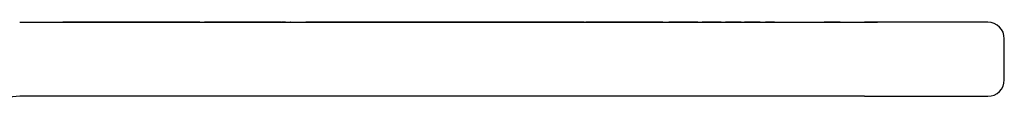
# Model space of a CAD drawing. Header units: millimetres. Extents: x 55 to 3742, y 83 to 332.
# Tile 2 of 14: x 326 to 386, y 253 to 258. Entities that reach past the tile are written whole.
import ezdxf

# ---------------------------------------------------------------- set-up
doc = ezdxf.new("R2010")
doc.units = ezdxf.units.MM
doc.layers.add('DETAIL', color=2, linetype='Continuous')

msp = doc.modelspace()

# ---------------------------------------------------------------- linework, layer by layer
at = {"layer": 'DETAIL'}
for p, q in [((325.768, 258.13), (377.091, 258.13)), ((328.457, 258.14), (328.38, 258.14)), ((328.38, 258.14), (328.38, 258.13)), ((328.649, 258.14), (328.457, 258.14)), ((328.457, 258.14), (328.457, 258.13)), ((329.001, 258.14), (328.649, 258.14)), ((328.649, 258.14), (328.649, 258.13)), ((329.2, 258.14), (329.001, 258.14)), ((329.001, 258.14), (329.001, 258.13)), ((329.553, 258.14), (329.2, 258.14)), ((329.2, 258.14), (329.2, 258.13)), ((329.745, 258.14), (329.553, 258.14)), ((329.553, 258.14), (329.553, 258.13)), ((329.848, 258.14), (329.745, 258.14)), ((329.745, 258.14), (329.745, 258.13)), ((330.053, 258.14), (329.848, 258.14)), ((329.848, 258.14), (329.848, 258.13)), ((330.203, 258.14), (330.053, 258.14)), ((330.053, 258.14), (330.053, 258.13)), ((330.768, 258.14), (330.203, 258.14)), ((330.203, 258.14), (330.203, 258.13)), ((330.918, 258.14), (330.768, 258.14)), ((330.768, 258.14), (330.768, 258.13)), ((331.123, 258.14), (330.918, 258.14)), ((330.918, 258.14), (330.918, 258.13)), ((331.123, 258.14), (331.123, 258.13)), ((331.13, 258.14), (331.127, 258.14)), ((331.127, 258.14), (331.127, 258.13)), ((331.37, 258.14), (331.13, 258.14)), ((331.13, 258.14), (331.13, 258.13)), ((331.686, 258.14), (331.37, 258.14)), ((331.37, 258.14), (331.37, 258.13)), ((331.737, 258.14), (331.686, 258.14)), ((331.789, 258.14), (331.737, 258.14)), ((331.737, 258.14), (331.737, 258.13)), ((332.108, 258.14), (331.789, 258.14)), ((332.341, 258.14), (332.108, 258.14)), ((332.108, 258.14), (332.108, 258.13)), ((332.726, 258.14), (332.341, 258.14)), ((332.341, 258.14), (332.341, 258.13)), ((332.861, 258.14), (332.726, 258.14)), ((332.726, 258.14), (332.726, 258.13)), ((332.937, 258.14), (332.861, 258.14)), ((332.861, 258.14), (332.861, 258.13)), ((333.38, 258.14), (332.937, 258.14)), ((332.937, 258.14), (332.937, 258.13)), ((333.572, 258.14), (333.38, 258.14)), ((333.38, 258.14), (333.38, 258.13)), ((334.014, 258.14), (333.572, 258.14)), ((333.572, 258.14), (333.572, 258.13)), ((334.187, 258.14), (334.014, 258.14)), ((334.014, 258.14), (334.014, 258.13)), ((335.187, 258.14), (334.187, 258.14)), ((334.187, 258.14), (334.187, 258.13)), ((335.264, 258.14), (335.187, 258.14)), ((335.187, 258.14), (335.187, 258.13)), ((335.418, 258.14), (335.264, 258.14)), ((335.264, 258.14), (335.264, 258.13)), ((335.611, 258.14), (335.418, 258.14)), ((335.418, 258.14), (335.418, 258.13)), ((335.963, 258.14), (335.611, 258.14)), ((335.611, 258.14), (335.611, 258.13)), ((336.162, 258.14), (335.963, 258.14)), ((335.963, 258.14), (335.963, 258.13)), ((336.514, 258.14), (336.162, 258.14)), ((336.162, 258.14), (336.162, 258.13)), ((336.707, 258.14), (336.514, 258.14)), ((336.514, 258.14), (336.514, 258.13)), ((336.707, 258.14), (336.995, 258.14)), ((336.707, 258.14), (336.707, 258.13)), ((337.187, 258.14), (336.995, 258.14)), ((336.995, 258.14), (336.995, 258.13)), ((337.516, 258.14), (337.187, 258.14)), ((337.187, 258.14), (337.187, 258.13)), ((337.995, 258.14), (337.516, 258.14)), ((337.516, 258.14), (337.516, 258.13)), ((338.097, 258.14), (337.995, 258.14)), ((337.995, 258.14), (337.995, 258.13)), ((338.482, 258.14), (338.097, 258.14)), ((338.097, 258.14), (338.097, 258.13)), ((338.572, 258.14), (338.482, 258.14)), ((338.482, 258.14), (338.482, 258.13)), ((338.803, 258.14), (338.572, 258.14)), ((338.572, 258.14), (338.572, 258.13)), ((339.13, 258.14), (338.803, 258.14)), ((338.803, 258.14), (338.803, 258.13)), ((339.13, 258.14), (339.13, 258.13)), ((339.303, 258.14), (339.13, 258.14)), ((339.841, 258.14), (339.303, 258.14)), ((339.303, 258.14), (339.303, 258.13)), ((340.168, 258.14), (339.841, 258.14)), ((339.841, 258.14), (339.841, 258.13)), ((340.168, 258.14), (340.168, 258.13)), ((340.341, 258.14), (340.168, 258.14)), ((340.539, 258.14), (340.341, 258.14)), ((340.341, 258.14), (340.341, 258.13)), ((340.764, 258.14), (340.539, 258.14)), ((340.539, 258.14), (340.539, 258.13)), ((340.899, 258.14), (340.764, 258.14)), ((340.764, 258.14), (340.764, 258.13)), ((341.207, 258.14), (340.899, 258.14)), ((340.899, 258.14), (340.899, 258.13)), ((341.649, 258.14), (341.207, 258.14)), ((341.207, 258.14), (341.207, 258.13)), ((341.649, 258.14), (341.649, 258.13)), ((341.745, 258.14), (341.696, 258.14)), ((341.696, 258.14), (341.696, 258.13)), ((341.917, 258.14), (341.745, 258.14)), ((341.745, 258.14), (341.745, 258.13)), ((341.917, 258.14), (342.176, 258.14)), ((341.917, 258.13), (341.917, 258.14)), ((342.176, 258.14), (342.21, 258.14)), ((342.222, 258.14), (342.21, 258.14)), ((342.21, 258.13), (342.21, 258.14)), ((342.222, 258.14), (343.145, 258.14)), ((342.222, 258.13), (342.222, 258.14)), ((343.165, 258.14), (343.145, 258.14)), ((343.145, 258.13), (343.145, 258.14)), ((343.729, 258.14), (343.165, 258.14)), ((343.165, 258.14), (343.165, 258.13)), ((343.88, 258.14), (343.729, 258.14)), ((343.729, 258.14), (343.729, 258.13)), ((343.899, 258.14), (343.88, 258.14)), ((343.88, 258.14), (343.88, 258.13)), ((344.039, 258.14), (343.899, 258.14)), ((343.899, 258.14), (343.899, 258.13)), ((344.424, 258.14), (344.039, 258.14)), ((344.039, 258.14), (344.039, 258.13)), ((344.437, 258.14), (344.424, 258.14)), ((344.424, 258.14), (344.424, 258.13)), ((344.632, 258.14), (344.437, 258.14)), ((344.437, 258.14), (344.437, 258.13)), ((344.726, 258.14), (344.632, 258.14)), ((344.995, 258.14), (344.726, 258.14)), ((344.726, 258.14), (344.726, 258.13)), ((345.861, 258.14), (344.995, 258.14)), ((344.995, 258.14), (344.995, 258.13)), ((344.995, 258.14), (344.995, 258.14)), ((344.995, 258.13), (344.995, 258.14)), ((345.918, 258.14), (345.861, 258.14)), ((345.861, 258.14), (345.861, 258.13)), ((346.053, 258.14), (345.918, 258.14)), ((345.918, 258.14), (345.918, 258.13)), ((346.482, 258.14), (346.053, 258.14)), ((346.053, 258.14), (346.053, 258.13)), ((346.937, 258.14), (346.482, 258.14)), ((346.482, 258.14), (346.482, 258.13)), ((347.187, 258.14), (346.937, 258.14)), ((346.937, 258.14), (346.937, 258.13)), ((347.361, 258.14), (347.187, 258.14)), ((347.187, 258.14), (347.187, 258.13)), ((347.561, 258.14), (347.361, 258.14)), ((347.361, 258.14), (347.361, 258.13)), ((347.611, 258.14), (347.561, 258.14)), ((347.561, 258.14), (347.561, 258.13)), ((348.039, 258.14), (347.611, 258.14)), ((347.611, 258.14), (347.611, 258.13)), ((348.39, 258.14), (348.039, 258.14)), ((348.039, 258.14), (348.039, 258.13)), ((348.495, 258.14), (348.39, 258.14)), ((348.39, 258.14), (348.39, 258.13)), ((348.639, 258.14), (348.495, 258.14)), ((348.495, 258.14), (348.495, 258.13)), ((349.245, 258.14), (348.639, 258.14)), ((348.639, 258.14), (348.639, 258.13)), ((349.75, 258.14), (349.245, 258.14)), ((349.245, 258.14), (349.245, 258.13)), ((350.245, 258.14), (349.75, 258.14)), ((349.75, 258.14), (349.75, 258.13)), ((350.31, 258.14), (350.245, 258.14)), ((350.245, 258.14), (350.245, 258.13)), ((350.514, 258.14), (350.31, 258.14)), ((350.31, 258.14), (350.31, 258.13)), ((350.665, 258.14), (350.514, 258.14)), ((350.514, 258.14), (350.514, 258.13)), ((351.229, 258.14), (350.665, 258.14)), ((350.665, 258.14), (350.665, 258.13)), ((351.38, 258.14), (351.229, 258.14)), ((351.229, 258.14), (351.229, 258.13)), ((351.585, 258.14), (351.38, 258.14)), ((351.38, 258.14), (351.38, 258.13)), ((351.745, 258.14), (351.585, 258.14)), ((351.585, 258.14), (351.585, 258.13)), ((351.937, 258.14), (351.745, 258.14)), ((351.745, 258.14), (351.745, 258.13)), ((352.132, 258.14), (351.937, 258.14)), ((351.937, 258.14), (351.937, 258.13)), ((352.226, 258.14), (352.132, 258.14)), ((352.509, 258.14), (352.226, 258.14)), ((352.226, 258.14), (352.226, 258.13)), ((352.676, 258.14), (352.509, 258.14)), ((352.9, 258.14), (352.676, 258.14)), ((352.676, 258.14), (352.676, 258.13)), ((353.03, 258.14), (352.9, 258.14)), ((352.9, 258.14), (352.9, 258.13)), ((353.572, 258.14), (353.03, 258.14)), ((353.03, 258.14), (353.03, 258.13)), ((353.572, 258.14), (353.572, 258.13)), ((353.899, 258.14), (353.572, 258.14)), ((354.014, 258.14), (353.899, 258.14)), ((353.899, 258.14), (353.899, 258.13)), ((354.053, 258.14), (354.014, 258.14)), ((354.014, 258.14), (354.014, 258.13)), ((354.226, 258.14), (354.053, 258.14)), ((354.053, 258.14), (354.053, 258.13)), ((354.418, 258.14), (354.226, 258.14)), ((354.226, 258.14), (354.226, 258.13)), ((355.061, 258.14), (354.418, 258.14)), ((354.418, 258.14), (354.418, 258.13)), ((355.264, 258.14), (355.061, 258.14)), ((355.061, 258.14), (355.061, 258.13)), ((355.38, 258.14), (355.264, 258.14)), ((355.264, 258.14), (355.264, 258.13)), ((355.514, 258.14), (355.38, 258.14)), ((355.38, 258.14), (355.38, 258.13)), ((356.139, 258.14), (355.514, 258.14)), ((355.514, 258.14), (355.514, 258.13)), ((356.764, 258.14), (356.139, 258.14)), ((356.139, 258.14), (356.139, 258.13)), ((357.034, 258.14), (356.764, 258.14)), ((356.764, 258.14), (356.764, 258.13)), ((357.226, 258.14), (357.034, 258.14)), ((357.034, 258.14), (357.034, 258.13)), ((357.869, 258.14), (357.226, 258.14)), ((357.226, 258.14), (357.226, 258.13)), ((358.072, 258.14), (357.869, 258.14)), ((357.869, 258.14), (357.869, 258.13)), ((358.229, 258.14), (358.072, 258.14)), ((358.072, 258.14), (358.072, 258.13)), ((358.841, 258.14), (358.229, 258.14)), ((358.229, 258.14), (358.229, 258.13)), ((359.521, 258.14), (358.841, 258.14)), ((358.841, 258.14), (358.841, 258.13)), ((360.072, 258.14), (359.521, 258.14)), ((359.521, 258.14), (359.521, 258.13)), ((360.072, 258.14), (360.072, 258.13)), ((360.175, 258.14), (360.158, 258.14)), ((360.158, 258.14), (360.158, 258.13)), ((360.38, 258.14), (360.175, 258.14)), ((360.175, 258.14), (360.175, 258.13)), ((360.53, 258.14), (360.38, 258.14)), ((360.38, 258.14), (360.38, 258.13)), ((361.095, 258.14), (360.53, 258.14)), ((360.53, 258.14), (360.53, 258.13)), ((361.245, 258.14), (361.095, 258.14)), ((361.095, 258.14), (361.095, 258.13)), ((361.45, 258.14), (361.245, 258.14)), ((361.245, 258.14), (361.245, 258.13)), ((361.553, 258.14), (361.45, 258.14)), ((361.45, 258.14), (361.45, 258.13)), ((362.119, 258.14), (361.553, 258.14)), ((361.553, 258.14), (361.553, 258.13)), ((362.611, 258.14), (362.119, 258.14)), ((362.119, 258.14), (362.119, 258.13)), ((362.764, 258.14), (362.611, 258.14)), ((362.611, 258.14), (362.611, 258.13)), ((362.764, 258.14), (362.764, 258.13)), ((362.88, 258.14), (362.764, 258.14)), ((363.207, 258.14), (362.88, 258.14)), ((362.88, 258.14), (362.88, 258.13)), ((363.317, 258.14), (363.207, 258.14)), ((363.207, 258.14), (363.207, 258.13)), ((363.727, 258.14), (363.317, 258.14)), ((363.317, 258.14), (363.317, 258.13)), ((364.835, 258.14), (363.727, 258.14)), ((363.727, 258.14), (363.727, 258.13)), ((364.835, 258.14), (364.835, 258.13)), ((365.841, 258.14), (365.204, 258.14)), ((365.204, 258.14), (365.204, 258.13)), ((366.937, 258.14), (365.841, 258.14)), ((365.841, 258.14), (365.841, 258.13)), ((366.968, 258.14), (366.937, 258.14)), ((366.937, 258.14), (366.937, 258.13)), ((366.968, 258.14), (366.968, 258.13)), ((367.437, 258.14), (367.226, 258.14)), ((367.226, 258.14), (367.226, 258.13)), ((368.156, 258.14), (367.437, 258.14)), ((367.437, 258.14), (367.437, 258.13)), ((368.379, 258.14), (368.156, 258.14)), ((368.156, 258.14), (368.156, 258.13)), ((368.379, 258.14), (368.379, 258.13)), ((369.115, 258.14), (368.649, 258.14)), ((368.649, 258.14), (368.649, 258.13)), ((369.61, 258.14), (369.115, 258.14)), ((369.115, 258.14), (369.115, 258.13)), ((369.61, 258.14), (369.61, 258.13)), ((370.269, 258.14), (369.803, 258.14)), ((369.803, 258.14), (369.803, 258.13)), ((370.764, 258.14), (370.269, 258.14)), ((370.269, 258.14), (370.269, 258.13)), ((370.764, 258.14), (370.764, 258.13)), ((371.437, 258.14), (371.091, 258.14)), ((371.091, 258.14), (371.091, 258.13)), ((371.437, 258.14), (371.437, 258.13)), ((371.629, 258.14), (371.437, 258.14)), ((371.629, 258.14), (371.629, 258.13)), ((374.657, 258.14), (374.636, 258.14)), ((374.636, 258.14), (374.636, 258.13)), ((375.122, 258.14), (374.657, 258.14)), ((374.657, 258.14), (374.657, 258.13)), ((375.122, 258.14), (375.122, 258.13)), ((375.595, 258.14), (375.122, 258.14)), ((375.615, 258.14), (375.595, 258.14)), ((375.595, 258.14), (375.595, 258.13)), ((375.615, 258.14), (375.615, 258.13)), ((376.42, 258.13), (376.42, 258.14)), ((376.42, 258.14), (377.877, 258.14)), ((384.591, 258.13), (377.091, 258.13)), ((378.216, 258.14), (377.877, 258.14)), ((377.877, 258.13), (377.877, 258.14)), ((378.216, 258.13), (378.216, 258.14)), ((385.591, 254.63), (385.591, 257.13)), ((377.091, 253.63), (325.768, 253.63)), ((377.091, 253.63), (384.591, 253.63))]:
    msp.add_line(p, q, dxfattribs=at)
for centre, radius, start, end in [((384.591, 257.13), 1, 0, 90), ((384.591, 254.63), 1, 270, 0), ((325.768, 251.13), 2.5, 90, 130)]:
    msp.add_arc(centre, radius, start, end, dxfattribs=at)

doc.saveas('drawing.dxf')
